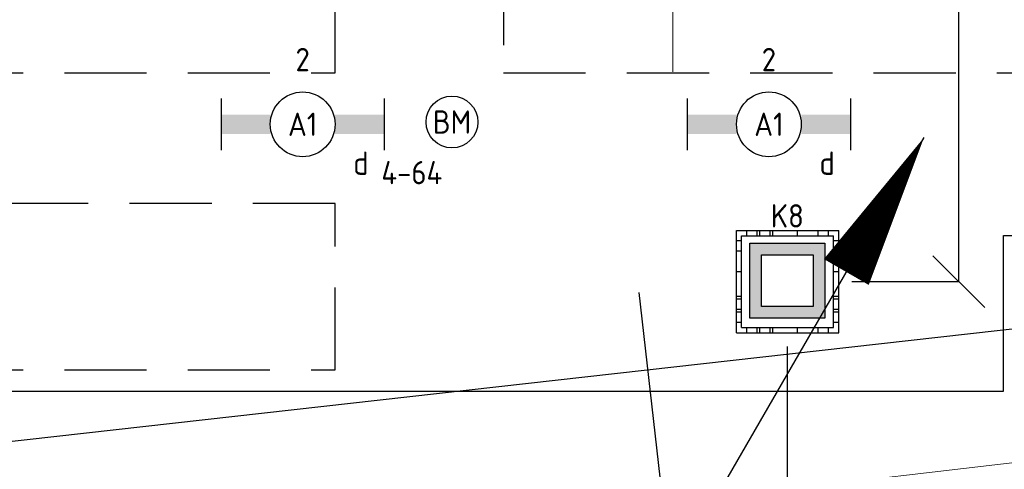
# Model space of a CAD drawing. Header units: millimetres. Extents: x -38032 to 104346, y -31182 to 78566.
# Tile 143 of 213: x 78087 to 81888, y 9537 to 11274. Entities that reach past the tile are written whole.
import ezdxf
from ezdxf.enums import TextEntityAlignment as Align

# ---------------------------------------------------------------- set-up
doc = ezdxf.new("R2010")
doc.units = ezdxf.units.MM
doc.header["$LTSCALE"] = 100
doc.header["$PDMODE"] = 1
doc.linetypes.add('HIDDEN2', pattern=[4.7625, 3.175, -1.5875])
doc.linetypes.add('STYLE_11', pattern=[5, 3.888855, -0.416718, 0.277786, -0.416641])
for name, color, linetype in [('AL$1A---_ALGEMEEN', 8, 'Continuous'), ('AL------_MAATVOERING', 2, 'Continuous'), ('BOUWKUNDIG', 8, 'Continuous'), ('EB6511--_ATTRIB', 2, 'Continuous'), ('EL6121--', 3, 'Continuous'), ('EL6222--', 3, 'Continuous'), ('EL6311--', 3, 'Continuous'), ('EL6511--', 3, 'Continuous'), ('LICHT_TEXT018', 1, 'Continuous'), ('versterkte strook', 7, 'Continuous'), ('Vloerdoos', 3, 'Continuous'), ('Vloerdoos (OUD)', 3, 'Continuous')]:
    doc.layers.add(name, color=color, linetype=linetype)
doc.layers.add('stramien', color=1, linetype='Continuous', lineweight=9)
doc.layers.get('Vloerdoos').off()
doc.styles.add('BURO-018', font='iso.shx', dxfattribs={"height": 90})
doc.styles.get("Standard").update_dxf_attribs({"font": 'iso.shx'})
doc.dimstyles.new('STABICAD', dxfattribs={"dimscale": 100, "dimtxt": 1.8, "dimasz": 2, "dimexe": 0, "dimexo": 2.5, "dimgap": 1.5, "dimtad": 0, "dimdec": 0, "dimrnd": 10, "dimzin": 0, "dimdsep": 46, "dimtxsty": 'Standard', "dimblk1": 'OBLIQUE', "dimblk2": 'OBLIQUE', "dimsah": 1, "dimcen": -3, "dimadec": 0, "dimazin": 0, "dimtfac": 1, "dimtdec": 0, "dimtofl": 0, "dimtmove": 2, "dimatfit": 3, "dimfxl": 0, "dimtvp": 1.055556, "dimtolj": 1, "dimtzin": 0, "dimarcsym": 0})

# ---------------------------------------------------------------- blocks, each defined once
blk = doc.blocks.new('_Oblique')
at = {"color": 0, "linetype": 'ByBlock', "lineweight": -2}
blk.add_line((-0.5, -0.5), (0.5, 0.5), dxfattribs=at)
blk = doc.blocks.new('*D46')
at = {"layer": 'AL------_MAATVOERING', "color": 0, "lineweight": -2}
for p, q in [((81050, 10012.2), (81050, 8516.1)), ((84357.6, 9283.4), (84357.6, 8516.1)), ((81050, 8516.1), (84357.6, 8516.1))]:
    blk.add_line(p, q, dxfattribs=at)
at = {"layer": 'Defpoints', "color": 0}
for p in [(81050, 10262.2), (84357.6, 9533.4), (84357.6, 8516.1)]:
    blk.add_point(p, dxfattribs=at)
at = {"layer": 'AL------_MAATVOERING', "color": 0, "lineweight": -2, "xscale": 200, "yscale": 200, "zscale": 200, "rotation": 180}
blk.add_blockref('_Oblique', (81050, 8516.1), dxfattribs=at)
at = {"layer": 'AL------_MAATVOERING', "color": 0, "lineweight": -2, "xscale": 200, "yscale": 200, "zscale": 200}
blk.add_blockref('_Oblique', (84357.6, 8516.1), dxfattribs=at)
at = {"layer": 'AL------_MAATVOERING', "color": 0, "insert": (82703.8, 8706.1), "char_height": 180, "attachment_point": 5}
blk.add_mtext('\\A1;3310', dxfattribs=at)
blk = doc.blocks.new('*D55')
at = {"layer": 'AL------_MAATVOERING', "color": 0, "lineweight": -2}
for p, q in [((81300, 14300), (81712.6, 14300)), ((81712.6, 10262.2), (81712.6, 14300)), ((81300, 10262.2), (81712.6, 10262.2))]:
    blk.add_line(p, q, dxfattribs=at)
at = {"layer": 'Defpoints', "color": 0}
for p in [(81050, 14300), (81712.6, 14300), (81050, 10262.2)]:
    blk.add_point(p, dxfattribs=at)
at = {"layer": 'AL------_MAATVOERING', "color": 0, "lineweight": -2, "xscale": 200, "yscale": 200, "zscale": 200}
for p, rotation in [((81712.6, 14300), 90), ((81712.6, 10262.2), 270)]:
    blk.add_blockref('_Oblique', p, dxfattribs=dict(at, rotation=rotation))
at = {"layer": 'AL------_MAATVOERING', "color": 0, "insert": (81522.6, 12281.1), "char_height": 180, "attachment_point": 5, "rotation": 90}
blk.add_mtext('\\A1;4040', dxfattribs=at)
blk = doc.blocks.new('VLOERDOOS')
at = {"layer": 'Vloerdoos (OUD)'}
for p, q in [((0, 395), (395, 395)), ((0, 395), (0, 0)), ((40, 375), (40, 395)), ((80, 375), (80, 395)), ((90, 375), (90, 395)), ((130, 375), (130, 395)), ((140, 375), (140, 395)), ((235, 375), (235, 395)), ((315, 375), (315, 395)), ((355, 375), (355, 395)), ((395, 395), (395, 0)), ((0, 355), (20, 355)), ((20, 375), (20, 20)), ((20, 375), (375, 375)), ((375, 375), (375, 20)), ((375, 355), (395, 355)), ((0, 315), (20, 315)), ((0, 305), (20, 305)), ((375, 315), (395, 315)), ((375, 305), (395, 305)), ((0, 265), (20, 265)), ((0, 255), (20, 255)), ((375, 265), (395, 265)), ((375, 255), (395, 255)), ((0, 160), (20, 160)), ((375, 160), (395, 160)), ((0, 80), (20, 80)), ((375, 80), (395, 80)), ((0, 40), (20, 40)), ((375, 40), (395, 40)), ((0, 0), (395, 0)), ((20, 20), (375, 20)), ((40, 0), (40, 20)), ((80, 0), (80, 20)), ((90, 0), (90, 20)), ((130, 0), (130, 20)), ((140, 0), (140, 20)), ((235, 0), (235, 20)), ((315, 0), (315, 20)), ((355, 0), (355, 20))]:
    blk.add_line(p, q, dxfattribs=at)
blk = doc.blocks.new('1115B6630')
at = {"color": 0}
for p, q in [((-6.3, 2), (-6.3, -2)), ((6.3, 2), (6.3, -2))]:
    blk.add_line(p, q, dxfattribs=at)
at = {"color": 0, "linetype": 'Continuous'}
blk.add_circle((0, 0), 2.5, dxfattribs=at)
at = {"color": 0}
for points in [[(-2.5, 0.75), (-6.3, 0.75), (-2.5, -0.75), (-6.3, -0.75)], [(2.5, 0.75), (6.3, 0.75), (2.5, -0.75), (6.3, -0.75)]]:
    blk.add_solid(points, dxfattribs=at)
at = {"color": 0, "linetype": 'Continuous', "style": 'BURO-018'}
for tag, p in [('E_GKAST', (0, 8)), ('E_GROEP', (0, 5)), ('E_SGROEP', (4.5, 5)), ('E_ARMCODE', (0, 0)), ('E_SLET', (4.5, -3))]:
    blk.add_attdef(tag, text='', height=1.8, dxfattribs=at).set_placement(p, align=Align.MIDDLE)
blk = doc.blocks.new('E00414')
at = {"color": 0, "linetype": 'Continuous'}
for p, q in [((-2.9, -2.9), (-2.9, 2.9)), ((-2.9, 2.9), (2.9, 2.9)), ((2.9, 2.9), (2.9, -2.9)), ((-2, 2), (2, 2)), ((-2, -2), (-2, 2)), ((2, 2), (2, -2)), ((2, -2), (-2, -2)), ((2.9, -2.9), (-2.9, -2.9))]:
    blk.add_line(p, q, dxfattribs=at)
at = {"color": 0}
for points in [[(-2.9, 2.9), (2.9, 2.9), (-2, 2), (2, 2)], [(-2, -2), (-2.9, -2.9), (-2, 2), (-2.9, 2.9)], [(2, 2), (2.9, 2.9), (2, -2), (2.9, -2.9)], [(2, -2), (2.9, -2.9), (-2, -2), (-2.9, -2.9)]]:
    blk.add_solid(points, dxfattribs=at)
at = {"color": 0, "linetype": 'Continuous', "style": 'BURO-018'}
for tag, p in [('E_GKAST', (0, 8)), ('E_GROEP', (0, 5)), ('E_SGROEP', (4.5, 5))]:
    blk.add_attdef(tag, text='', height=1.8, dxfattribs=at).set_placement(p, align=Align.MIDDLE)
at = {"color": 0, "linetype": 'Continuous', "style": 'BURO-018', "flags": 1}
for tag, p in [('E_VERMCODE', (13, 5)), ('E_MATCODE', (0, 0))]:
    blk.add_attdef(tag, text='', height=1.8, dxfattribs=at).set_placement(p, align=Align.MIDDLE)
blk = doc.blocks.new('E00170')
at = {"color": 0, "linetype": 'Continuous'}
for q in [(5, 8.66), (-5, -8.66)]:
    blk.add_line((0, 0), q, dxfattribs=at)
for points in [[(5, 8.66, 0, 1, 0), (3.5, 6.062, 1, 1, 0)], [(-5, -8.66, 0, 1, 0), (-3.5, -6.062, 1, 1, 0)]]:
    blk.add_lwpolyline(points, format="xyseb", dxfattribs=at)
at = {"color": 0, "const_width": 0.5}
blk.add_lwpolyline([(-0.25, 0, 1), (0.25, 0, 1)], format="xyb", close=True, dxfattribs=at)
at = {"color": 0, "linetype": 'Continuous'}
blk.add_circle((0, 0), 0.5, dxfattribs=at)
blk = doc.blocks.new('E00123')
at = {"color": 0, "linetype": 'Continuous'}
blk.add_circle((0, 0), 2, dxfattribs=at)
at = {"color": 0, "linetype": 'Continuous', "style": 'BURO-018'}
for tag, p in [('E_TEXT1', (0, 4.5)), ('E_TEXT2', (0, 0))]:
    blk.add_attdef(tag, text='', height=1.8, dxfattribs=at).set_placement(p, align=Align.MIDDLE)
at = {"color": 0, "linetype": 'Continuous', "style": 'BURO-018', "flags": 1}
blk.add_attdef('E_MATCODE', (0, 0), '', height=1.8, dxfattribs=at)
blk = doc.blocks.new('metselwerk zo gevel 2e verd')
at = {"layer": 'AL$1A---_ALGEMEEN', "color": 0}
blk.add_line((-7547, -2275.00786), (-7547, 1174.99214), dxfattribs=at)
blk = doc.blocks.new('200254 W 212 3 04-12-2007')
at = {"layer": 'AL$1A---_ALGEMEEN', "rotation": 6.407550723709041}
blk.add_blockref('metselwerk zo gevel 2e verd', (51912.1, -15092), dxfattribs=at)
at = {"layer": 'AL$1A---_ALGEMEEN'}
blk.add_lwpolyline([(45687, -15146.8), (45687, -14546.8), (49382.2, -14546.8), (49382.2, -11246.8), (29537, -11246.8), (29537, -16346.8), (34887, -16346.8), (34887, -15746.8), (40287, -15746.8), (40287, -15146.8)], close=True, dxfattribs=at)
at = {"layer": 'stramien', "linetype": 'STYLE_11', "ltscale": 50}
for p, q in [((44411, -38914.6), (44411, -9964.6)), ((-44094.9, -25876.1), (63006, -13412.7))]:
    blk.add_line(p, q, dxfattribs=at)

msp = doc.modelspace()

# ---------------------------------------------------------------- block references
at = {"layer": 'BOUWKUNDIG'}
msp.add_blockref('200254 W 212 3 04-12-2007', (36198, 24986.5), dxfattribs=at)

# ---------------------------------------------------------------- next in the draw order: linework, layer by layer
at = {"layer": 'LICHT_TEXT018', "linetype": 'HIDDEN2'}
for points in [[(76354.5, 11069.1), (79304.5, 11069.1), (79304.5, 13569.1), (76354.5, 13569.1)], [(79954.5, 11069.1), (84504.5, 11069.1), (84504.5, 11969.1), (79954.5, 11969.1)], [(76354.5, 9921.3), (79304.5, 9921.3), (79304.5, 10563.7), (76354.5, 10563.7)]]:
    msp.add_lwpolyline(points, close=True, dxfattribs=at)
at = {"layer": 'versterkte strook'}
msp.add_line((13600.1, 2407.5), (101326.6, 12259.4), dxfattribs=at)

# ---------------------------------------------------------------- next in the draw order: block references
at = {"layer": 'EL6121--', "xscale": 200, "yscale": 200, "zscale": 200}
msp.add_blockref('E00170', (80578.3, 9086.9), dxfattribs=at)
at = {"layer": 'EL6222--'}
ref = msp.add_blockref('E00414', (81050.6, 10266.2), dxfattribs=dict(at, xscale=50, yscale=50, zscale=50))
ref.add_attrib('E_GROEP', 'K8', dxfattribs={"layer": '0', "color": 1, "linetype": 'Continuous', "height": 90, "style": 'BURO-018'}).set_placement((81050.6, 10516.2), align=Align.MIDDLE)
at = {"layer": 'EL6311--'}
ref = msp.add_blockref('1115B6630', (79179.5, 10869.7), dxfattribs=dict(at, xscale=50, yscale=50, zscale=50))
ref.add_attrib('E_ARMCODE', 'A1', dxfattribs={"layer": '0', "color": 1, "linetype": 'Continuous', "height": 90, "style": 'BURO-018'}).set_placement((79179.5, 10869.7), align=Align.MIDDLE)
ref.add_attrib('E_SLET', 'd', dxfattribs={"layer": '0', "color": 1, "linetype": 'Continuous', "height": 90, "style": 'BURO-018'}).set_placement((79404.5, 10719.7), align=Align.MIDDLE)
ref.add_attrib('E_GROEP', '2', dxfattribs={"layer": '0', "color": 1, "linetype": 'Continuous', "height": 90, "style": 'BURO-018'}).set_placement((79179.5, 11119.7), align=Align.MIDDLE)
ref = msp.add_blockref('1115B6630', (80979.5, 10869.7), dxfattribs=dict(at, xscale=50, yscale=50, zscale=50))
ref.add_attrib('E_ARMCODE', 'A1', dxfattribs={"layer": '0', "color": 1, "linetype": 'Continuous', "height": 90, "style": 'BURO-018'}).set_placement((80979.5, 10869.7), align=Align.MIDDLE)
ref.add_attrib('E_SLET', 'd', dxfattribs={"layer": '0', "color": 1, "linetype": 'Continuous', "height": 90, "style": 'BURO-018'}).set_placement((81204.5, 10719.7), align=Align.MIDDLE)
ref.add_attrib('E_GROEP', '2', dxfattribs={"layer": '0', "color": 1, "linetype": 'Continuous', "height": 90, "style": 'BURO-018'}).set_placement((80979.5, 11119.7), align=Align.MIDDLE)
at = {"layer": 'EL6511--'}
ref = msp.add_blockref('E00123', (79755.9, 10878.6), dxfattribs=dict(at, xscale=50, yscale=50, zscale=50))
ref.add_attrib('E_TEXT2', 'BM', dxfattribs={"layer": 'EB6511--_ATTRIB', "color": 1, "linetype": 'Continuous', "height": 90, "style": 'BURO-018'}).set_placement((79755.9, 10878.6), align=Align.MIDDLE)
ref.add_attrib('E_TEXT1', '4-64', dxfattribs={"layer": 'EB6511--_ATTRIB', "color": 1, "linetype": 'Continuous', "height": 90, "style": 'BURO-018'}).set_placement((79600.9, 10683.3), align=Align.MIDDLE)
at = {"layer": 'Vloerdoos', "rotation": 90}
msp.add_blockref('VLOERDOOS', (81249.3, 10064.4), dxfattribs=at)

# ---------------------------------------------------------------- next in the draw order: dimensions: what is measured, and where the dimension line sits
at = {"layer": 'AL------_MAATVOERING'}
dim = msp.add_linear_dim(base=(81712.6, 14300), p1=(81050, 10262.2), p2=(81050, 14300), angle=90, dimstyle='STABICAD', dxfattribs=at)
dim.commit()
dim.dimension.update_dxf_attribs({"geometry": '*D55', "text_midpoint": (81522.6, 12281.1)})
dim = msp.add_linear_dim(base=(84357.6, 8516.1), p1=(81050, 10262.2), p2=(84357.6, 9533.4), dimstyle='STABICAD', dxfattribs=at)
dim.commit()
dim.dimension.update_dxf_attribs({"geometry": '*D46', "text_midpoint": (82703.8, 8706.1)})

doc.saveas('drawing.dxf')
